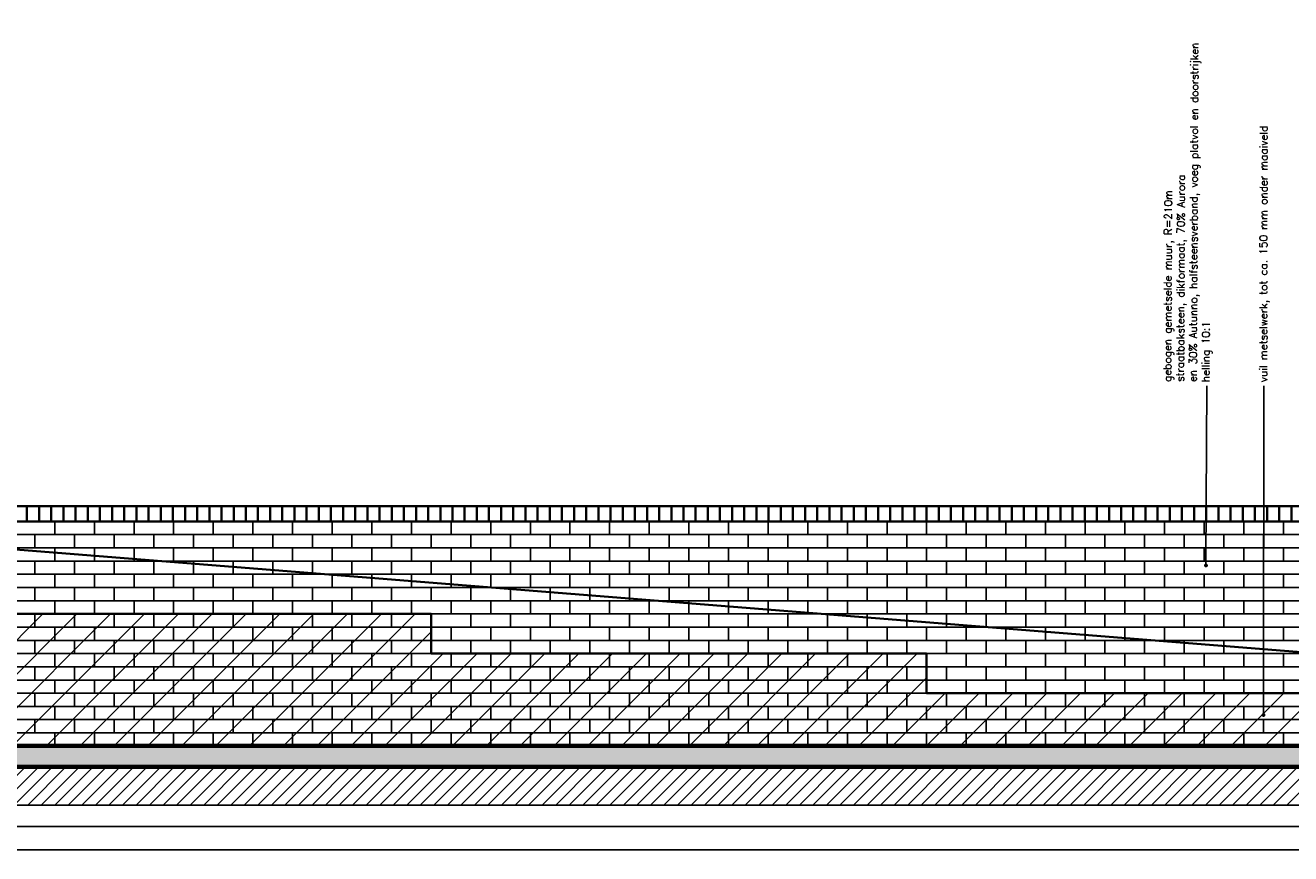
# Model space of a CAD drawing. Header units: metres. Extents: x 153805 to 212562, y 1698 to 57427.
# Tile 4 of 24: x 189308 to 195917, y 2886 to 7212. Entities that reach past the tile are written whole.
import ezdxf
from ezdxf import colors
from ezdxf.entities.mleader import LeaderData, LeaderLine
from ezdxf.math import Vec2, Vec3

# ---------------------------------------------------------------- set-up
doc = ezdxf.new("R2010")
doc.units = ezdxf.units.M
for name, color, linetype, lineweight in [('N-CO-BC-BETONVORM-G', 50, 'Continuous', 25), ('N-CO-GC-KEERWAND-V', 253, 'Continuous', 35), ('N-CO-GK-KEERWAND-G', 30, 'Continuous', 70), ('N-WE-GW-MAAIVELD-G', 90, 'GW-MAAIVELD', 35), ('N-WE-VH-VERHARDING_BETONSTRAATSTEEN-A', 252, 'Continuous', 18), ('N-WE-VH-VERHARDING_STRAATBAKSTEEN-G', 252, 'Continuous', 35), ('N-WE-VH-VERHARDING_VUILMETSELWERK-A', 11, 'Continuous', 13)]:
    doc.layers.add(name, color=color, linetype=linetype, lineweight=lineweight)
doc.layers.add('tl00_hulphatch', color=223, linetype='Continuous', plot=False)
doc.layers.add('TM00_MAATVOERING', color=1, linetype='Continuous')
doc.layers.add('TT00_HOOGTE', color=1, linetype='Continuous')
doc.layers.add('X-XX-AL-DETAIL1-GD metselwerk achtergrond', color=34, linetype='Continuous', lineweight=25, transparency=0.85)
doc.styles.add('ROMANS', font='romans.shx')
doc.linetypes.add('GW-MAAIVELD', pattern='A,12,[40,NLCS.SHX,S=1,R=0,X=0,Y=-0.5],12', length=24)
doc.dimstyles.new('RODOR-DIM-020mm$0', dxfattribs={"dimscale": 20, "dimtxt": 2, "dimasz": 2, "dimexe": 1.25, "dimexo": 0.625, "dimtad": 1, "dimdec": 0, "dimzin": 1, "dimdsep": 46, "dimtxsty": 'ROMANS', "dimblk": 'OBLIQUE', "dimcen": 0, "dimse1": 1, "dimse2": 1, "dimclrd": 1, "dimclre": 1, "dimclrt": 2, "dimadec": 0, "dimazin": 0, "dimtfac": 1, "dimtdec": 0, "dimtmove": 0, "dimatfit": 0, "dimfxl": 1, "dimtolj": 1, "dimtzin": 0, "dimlwd": -1, "dimlwe": -1, "dimarcsym": 0})

# ---------------------------------------------------------------- blocks, each defined once
blk = doc.blocks.new('_Dot')
at = {"color": 0, "linetype": 'ByBlock', "lineweight": -2}
blk.add_line((-0.5, 0), (-1, 0), dxfattribs=at)
at = {"color": 0, "linetype": 'ByBlock', "const_width": 0.5}
blk.add_lwpolyline([(-0.25, 0, 1), (0.25, 0, 1)], format="xyb", close=True, dxfattribs=at)
blk = doc.blocks.new('_Oblique')
at = {"color": 0, "linetype": 'ByBlock', "lineweight": -2}
blk.add_line((-0.5, -0.5), (0.5, 0.5), dxfattribs=at)
blk = doc.blocks.new('*D29')
at = {"layer": 'Defpoints', "color": 0, "transparency": 16777216}
for p in [(186929.5, 3339.1), (206929.5, 3339.1), (206929.5, 3027.7)]:
    blk.add_point(p, dxfattribs=at)
at = {"layer": 'TM00_MAATVOERING', "color": 1, "transparency": 16777216}
blk.add_line((186929.5, 3027.7), (206929.5, 3027.7), dxfattribs=at)
at = {"layer": 'TM00_MAATVOERING', "color": 1, "transparency": 16777216, "xscale": 40, "yscale": 40, "zscale": 40, "rotation": 180}
blk.add_blockref('_Oblique', (186929.5, 3027.7), dxfattribs=at)
at = {"layer": 'TM00_MAATVOERING', "color": 1, "transparency": 16777216, "xscale": 40, "yscale": 40, "zscale": 40}
blk.add_blockref('_Oblique', (206929.5, 3027.7), dxfattribs=at)
at = {"layer": 'TM00_MAATVOERING', "color": 2, "transparency": 16777216, "insert": (196929.5, 3060.2), "char_height": 40, "attachment_point": 5, "style": 'ROMANS'}
blk.add_mtext('\\A1;20000', dxfattribs=at)
blk = doc.blocks.new('*D30')
at = {"layer": 'Defpoints', "color": 0, "transparency": 16777216}
for p in [(186829.5, 3139.1), (207029.5, 3139.1), (207029.5, 2906.2)]:
    blk.add_point(p, dxfattribs=at)
at = {"layer": 'TM00_MAATVOERING', "color": 1, "transparency": 16777216}
blk.add_line((186829.5, 2906.2), (207029.5, 2906.2), dxfattribs=at)
at = {"layer": 'TM00_MAATVOERING', "color": 1, "transparency": 16777216, "xscale": 40, "yscale": 40, "zscale": 40, "rotation": 180}
blk.add_blockref('_Oblique', (186829.5, 2906.2), dxfattribs=at)
at = {"layer": 'TM00_MAATVOERING', "color": 1, "transparency": 16777216, "xscale": 40, "yscale": 40, "zscale": 40}
blk.add_blockref('_Oblique', (207029.5, 2906.2), dxfattribs=at)
at = {"layer": 'TM00_MAATVOERING', "color": 2, "transparency": 16777216, "insert": (196929.5, 2938.7), "char_height": 40, "attachment_point": 5, "style": 'ROMANS'}
blk.add_mtext('\\A1;20200', dxfattribs=at)

msp = doc.modelspace()

# ---------------------------------------------------------------- hatches: boundary and pattern name
at = {"layer": 'N-CO-GC-KEERWAND-V'}
h = msp.add_hatch(color=256, dxfattribs=at)
h.dxf.hatch_style = 1
h.paths.add_polyline_path([(206788.3, 3449.1), (206929.5, 3449.1), (206929.5, 3339.1), (186929.5, 3339.1), (186929.5, 3449.1)])
at = {"layer": 'N-WE-VH-VERHARDING_BETONSTRAATSTEEN-A'}
h = msp.add_hatch(dxfattribs=at)
h.set_pattern_fill('ANSI31', color=256, scale=400)
h.set_pattern_definition([(45, (0, 0), (-35.355339, 35.355339), [])])
h.paths.add_polyline_path([(182857, 13082.2), (183470.1, 13082.2), (185472.4, 13087.7), (185471.7, 12886.8), (183935.5, 12887.7), (182857, 12887.7)])
h.paths.add_polyline_path([(184639.1, 12227.7), (186039.5, 12223.2), (186039.5, 12023.2), (184638.4, 12023.2)])
h.paths.add_polyline_path([(190909.5, 12227.7), (192312.4, 12223.2), (192312.4, 12023.2), (190911.4, 12023.2)])
h.paths.add_polyline_path([(196264, 12222.2), (197264, 12222.2), (198364.8, 12222.2), (198364.8, 12027.2), (197464, 12027.7), (196264, 12027.7)])
h.paths.add_polyline_path([(207029.5, 3339.1), (186829.5, 3339.1), (186829.5, 3139.1), (207029.5, 3139.1)])
h.paths.add_polyline_path([(196389.6, 3205.1), (196433.6, 3205.1), (196433.6, 3139.1)], flags=24)
edge = h.paths.add_edge_path(flags=16)
edge.add_line((196389.6, 3205.1), (196565.6, 3205.1))
h.paths.add_polyline_path([(196401.2, 3204), (196543.8, 3204), (196543.8, 3263.4), (196401.2, 3263.4)], flags=24)
at = {"layer": 'N-WE-VH-VERHARDING_STRAATBAKSTEEN-G', "ltscale": 0.1, "transparency": 33554559}
h = msp.add_hatch(dxfattribs=at)
h.set_pattern_fill('ANSI31', color=256, scale=20, angle=45)
h.set_pattern_definition([(90, (-1056.446, 86898.71), (-63.5, 0), [])])
h.paths.add_polyline_path([(186929.5, 4701.1), (196179.5, 4701.1), (196182.1, 4621.1), (186929.5, 4621.1)])
at = {"layer": 'N-WE-VH-VERHARDING_VUILMETSELWERK-A'}
h = msp.add_hatch(dxfattribs=at)
h.set_pattern_fill('ANSI31', color=256, scale=1000)
h.set_pattern_definition([(45, (0, 0), (-88.38835, 88.38835), [])])
h.paths.add_polyline_path([(186929.5, 4345.1), (186929.5, 3449.1), (206929.5, 3449.1), (206929.5, 4345.1), (204984.1, 4345.1), (204984.1, 4138.1), (202399.1, 4138.1), (202399.1, 3931.1), (199811.6, 3931.1), (199811.6, 3724.1), (197472.1, 3724.1), (197477.6, 3719.2), (197530.6, 3619.2), (196353.6, 3619.2), (196406.6, 3719.2), (196412.1, 3724.1), (194015.6, 3724.1), (194015.6, 3931.1), (191428.1, 3931.1), (191428.1, 4138.1), (188840.6, 4138.1), (188840.6, 4345.1)])

# ---------------------------------------------------------------- linework, layer by layer
at = {"layer": 'N-CO-BC-BETONVORM-G', "ltscale": 0.2}
msp.add_lwpolyline([(207029.5, 3339.1), (186829.5, 3339.1), (186829.5, 3139.1), (207029.5, 3139.1)], close=True, dxfattribs=at)
at = {"layer": 'N-CO-GK-KEERWAND-G', "flags": 128}
msp.add_lwpolyline([(206788.3, 3449.1), (206929.5, 3449.1), (206929.5, 3339.1), (186929.5, 3339.1), (186929.5, 3449.1)], close=True, dxfattribs=at)
at = {"layer": 'N-WE-GW-MAAIVELD-G', "ltscale": 30}
msp.add_lwpolyline([(186929.5, 4701.1), (187929.5, 4501.1), (188929.5, 4501.1), (196429.5, 3901.1), (196542.1, 3901.1)], dxfattribs=at)
at = {"layer": 'N-WE-VH-VERHARDING_STRAATBAKSTEEN-G', "flags": 128}
for points in [[(186929.5, 4701.1), (196179.5, 4701.1)], [(186929.5, 4621.1), (196179.5, 4621.1)]]:
    msp.add_lwpolyline(points, dxfattribs=at)
at = {"layer": 'N-WE-VH-VERHARDING_VUILMETSELWERK-A', "lineweight": 35, "ltscale": 8, "flags": 128}
msp.add_lwpolyline([(186929.5, 4345.1), (188840.6, 4345.1), (188840.6, 4138.1), (191428.1, 4138.1), (191428.1, 3931.1), (194015.6, 3931.1), (194015.6, 3724.1), (196412.1, 3724.1)], dxfattribs=at)
at = {"layer": 'tl00_hulphatch', "flags": 128}
msp.add_lwpolyline([(186929.5, 4345.1), (186929.5, 3449.1), (206929.5, 3449.1), (206929.5, 4345.1), (204984.1, 4345.1), (204984.1, 4138.1), (202399.1, 4138.1), (202399.1, 3931.1), (199811.6, 3931.1), (199811.6, 3724.1), (197472.1, 3724.1), (197477.6, 3719.2), (197530.6, 3619.2), (196353.6, 3619.2), (196406.6, 3719.2), (196412.1, 3724.1), (194015.6, 3724.1), (194015.6, 3931.1), (191428.1, 3931.1), (191428.1, 4138.1), (188840.6, 4138.1), (188840.6, 4345.1)], close=True, dxfattribs=at)
at = {"layer": 'X-XX-AL-DETAIL1-GD metselwerk achtergrond', "color": 253, "linetype": 'Continuous', "transparency": 33554559}
for p, q in [((189461.6, 4552.1), (189461.6, 4621.1)), ((189668.6, 4552.1), (189668.6, 4621.1)), ((189875.6, 4552.1), (189875.6, 4621.1)), ((190082.6, 4552.1), (190082.6, 4621.1)), ((190289.6, 4552.1), (190289.6, 4621.1)), ((190496.6, 4552.1), (190496.6, 4621.1)), ((190703.6, 4552.1), (190703.6, 4621.1)), ((190910.6, 4552.1), (190910.6, 4621.1)), ((191117.6, 4552.1), (191117.6, 4621.1)), ((191324.6, 4552.1), (191324.6, 4621.1)), ((191531.6, 4552.1), (191531.6, 4621.1)), ((191738.6, 4552.1), (191738.6, 4621.1)), ((191945.6, 4552.1), (191945.6, 4621.1)), ((192049.1, 4621.1), (192049.1, 4621.1)), ((192152.6, 4552.1), (192152.6, 4621.1)), ((192256.1, 4621.1), (192256.1, 4621.1)), ((192359.6, 4552.1), (192359.6, 4621.1)), ((192463.1, 4621.1), (192463.1, 4621.1)), ((192566.6, 4552.1), (192566.6, 4621.1)), ((192670.1, 4621.1), (192670.1, 4621.1)), ((192773.6, 4552.1), (192773.6, 4621.1)), ((192980.6, 4552.1), (192980.6, 4621.1)), ((193187.6, 4552.1), (193187.6, 4621)), ((193394.6, 4552.1), (193394.6, 4621)), ((193601.6, 4552.1), (193601.6, 4621)), ((193808.6, 4552.1), (193808.6, 4620.9)), ((194015.6, 4552.1), (194015.6, 4620.9)), ((194222.6, 4552.1), (194222.6, 4620.8)), ((194429.6, 4552.1), (194429.6, 4620.8)), ((194636.6, 4552.1), (194636.6, 4620.8)), ((194843.6, 4552.1), (194843.6, 4620.7)), ((195050.6, 4552.1), (195050.6, 4620.7)), ((195257.6, 4552.1), (195257.6, 4620.7)), ((195464.6, 4552.1), (195464.6, 4620.6)), ((195671.6, 4552.1), (195671.6, 4620.6)), ((195878.6, 4552.1), (195878.6, 4620.6)), ((192788.6, 4552.1), (186929.5, 4552.1)), ((189358.1, 4483.1), (189358.1, 4552.1)), ((189565.1, 4483.1), (189565.1, 4552.1)), ((189772.1, 4483.1), (189772.1, 4552.1)), ((189979.1, 4483.1), (189979.1, 4552.1)), ((190186.1, 4483.1), (190186.1, 4552.1)), ((190393.1, 4483.1), (190393.1, 4552.1)), ((190600.1, 4483.1), (190600.1, 4552.1)), ((190807.1, 4483.1), (190807.1, 4552.1)), ((191014.1, 4483.1), (191014.1, 4552.1)), ((191221.1, 4483.1), (191221.1, 4552.1)), ((191428.1, 4483.1), (191428.1, 4552.1)), ((191635.1, 4483.1), (191635.1, 4552.1)), ((191842.1, 4483.1), (191842.1, 4552.1)), ((192049.1, 4483.1), (192049.1, 4552.1)), ((192256.1, 4483.1), (192256.1, 4552.1)), ((192463.1, 4483.1), (192463.1, 4552.1)), ((192670.1, 4483.1), (192670.1, 4552.1)), ((196181.9, 4552.1), (192788.6, 4552.1)), ((192877.1, 4483.1), (192877.1, 4552.1)), ((193084.1, 4483.1), (193084.1, 4552.1)), ((193291.1, 4483.1), (193291.1, 4552.1)), ((193498.1, 4483.1), (193498.1, 4552.1)), ((193705.1, 4483.1), (193705.1, 4552.1)), ((193912.1, 4483.1), (193912.1, 4552.1)), ((194119.1, 4483.1), (194119.1, 4552.1)), ((194326.1, 4483.1), (194326.1, 4552.1)), ((194533.1, 4483.1), (194533.1, 4552.1)), ((194740.1, 4483.1), (194740.1, 4552.1)), ((194947.1, 4483.1), (194947.1, 4552.1)), ((195154.1, 4483.1), (195154.1, 4552.1)), ((195361.1, 4483.1), (195361.1, 4552.1)), ((195568.1, 4483.1), (195568.1, 4552.1)), ((195775.1, 4483.1), (195775.1, 4552.1)), ((192788.5, 4483.1), (186929.5, 4483.1)), ((189461.6, 4414.1), (189461.6, 4483.1)), ((189668.6, 4414.1), (189668.6, 4483.1)), ((189875.6, 4414.1), (189875.6, 4483.1)), ((190082.6, 4414.1), (190082.6, 4483.1)), ((190289.6, 4414.1), (190289.6, 4483.1)), ((190496.6, 4414.1), (190496.6, 4483.1)), ((190703.6, 4414.1), (190703.6, 4483.1)), ((190910.6, 4414.1), (190910.6, 4483.1)), ((191117.6, 4414.1), (191117.6, 4483.1)), ((191324.6, 4414.1), (191324.6, 4483.1)), ((191531.6, 4414.1), (191531.6, 4483.1)), ((191738.6, 4414.1), (191738.6, 4483.1)), ((191945.6, 4414.1), (191945.6, 4483.1)), ((192152.6, 4414.1), (192152.6, 4483.1)), ((192359.6, 4414.1), (192359.6, 4483.1)), ((192566.6, 4414.1), (192566.6, 4483.1)), ((192773.6, 4414.1), (192773.6, 4483.1)), ((196181.7, 4483.1), (192788.5, 4483.1)), ((192980.6, 4414.1), (192980.6, 4483.1)), ((193187.6, 4414.1), (193187.6, 4483.1)), ((193394.6, 4414.1), (193394.6, 4483.1)), ((193601.6, 4414.1), (193601.6, 4483.1)), ((193808.6, 4414.1), (193808.6, 4483.1)), ((194015.6, 4414.1), (194015.6, 4483.1)), ((194222.6, 4414.1), (194222.6, 4483.1)), ((194429.6, 4414.1), (194429.6, 4483.1)), ((194636.6, 4414.1), (194636.6, 4483.1)), ((194843.6, 4414.1), (194843.6, 4483.1)), ((195050.6, 4414.1), (195050.6, 4483.1)), ((195257.6, 4414.1), (195257.6, 4483.1)), ((195464.6, 4414.1), (195464.6, 4483.1)), ((195671.6, 4414.1), (195671.6, 4483.1)), ((195878.6, 4414.1), (195878.6, 4483.1)), ((192788.4, 4414.1), (186929.5, 4414.1)), ((189358.1, 4345.1), (189358.1, 4414.1)), ((189565.1, 4345.1), (189565.1, 4414.1)), ((189772.1, 4345.1), (189772.1, 4414.1)), ((189979.1, 4345.1), (189979.1, 4414.1)), ((190186.1, 4345.1), (190186.1, 4414.1)), ((190393.1, 4345.1), (190393.1, 4414.1)), ((190600.1, 4345.1), (190600.1, 4414.1)), ((190807.1, 4345.1), (190807.1, 4414.1)), ((191014.1, 4345.1), (191014.1, 4414.1)), ((191221.1, 4345.1), (191221.1, 4414.1)), ((191428.1, 4345.1), (191428.1, 4414.1)), ((191635.1, 4345.1), (191635.1, 4414.1)), ((191842.1, 4345.1), (191842.1, 4414.1)), ((192049.1, 4345.1), (192049.1, 4414.1)), ((192256.1, 4345.1), (192256.1, 4414.1)), ((192463.1, 4345.1), (192463.1, 4414.1)), ((192670.1, 4345.1), (192670.1, 4414.1)), ((196181.5, 4414.1), (192788.4, 4414.1)), ((192877.1, 4345.1), (192877.1, 4414.1)), ((193084.1, 4345.1), (193084.1, 4414.1)), ((193291.1, 4345.1), (193291.1, 4414.1)), ((193498.1, 4345.1), (193498.1, 4414.1)), ((193705.1, 4345.1), (193705.1, 4414.1)), ((193912.1, 4345.1), (193912.1, 4414.1)), ((194119.1, 4345.1), (194119.1, 4414.1)), ((194326.1, 4345.1), (194326.1, 4414.1)), ((194533.1, 4345.1), (194533.1, 4414.1)), ((194740.1, 4345.1), (194740.1, 4414.1)), ((194947.1, 4345.1), (194947.1, 4414.1)), ((195154.1, 4345.1), (195154.1, 4414.1)), ((195361.1, 4345.1), (195361.1, 4414.1)), ((195568.1, 4345.1), (195568.1, 4414.1)), ((195775.1, 4345.1), (195775.1, 4414.1)), ((192788.3, 4345.1), (186929.5, 4345.1)), ((189461.6, 4276.1), (189461.6, 4345.1)), ((189668.6, 4276.1), (189668.6, 4345.1)), ((189875.6, 4276.1), (189875.6, 4345.1)), ((190082.6, 4276.1), (190082.6, 4345.1)), ((190289.6, 4276.1), (190289.6, 4345.1)), ((190496.6, 4276.1), (190496.6, 4345.1)), ((190703.6, 4276.1), (190703.6, 4345.1)), ((190910.6, 4276.1), (190910.6, 4345.1)), ((191117.6, 4276.1), (191117.6, 4345.1)), ((191324.6, 4276.1), (191324.6, 4345.1)), ((191531.6, 4276.1), (191531.6, 4345.1)), ((191738.6, 4276.1), (191738.6, 4345.1)), ((191945.6, 4276.1), (191945.6, 4345.1)), ((192152.6, 4276.1), (192152.6, 4345.1)), ((192359.6, 4276.1), (192359.6, 4345.1)), ((192566.6, 4276.1), (192566.6, 4345.1)), ((192773.6, 4276.1), (192773.6, 4345.1)), ((196731.1, 4345.1), (192788.3, 4345.1)), ((192980.6, 4276.1), (192980.6, 4345.1)), ((193187.6, 4276.1), (193187.6, 4345.1)), ((193394.6, 4276.1), (193394.6, 4345.1)), ((193601.6, 4276.1), (193601.6, 4345.1)), ((193808.6, 4276.1), (193808.6, 4345.1)), ((194015.6, 4276.1), (194015.6, 4345.1)), ((194222.6, 4276.1), (194222.6, 4345.1)), ((194429.6, 4276.1), (194429.6, 4345.1)), ((194636.6, 4276.1), (194636.6, 4345.1)), ((194843.6, 4276.1), (194843.6, 4345.1)), ((195050.6, 4276.1), (195050.6, 4345.1)), ((195257.6, 4276.1), (195257.6, 4345.1)), ((195464.6, 4276.1), (195464.6, 4345.1)), ((195671.6, 4276.1), (195671.6, 4345.1)), ((195878.6, 4276.1), (195878.6, 4345.1)), ((192788.2, 4276.1), (186929.5, 4276.1)), ((189358.1, 4207.1), (189358.1, 4276.1)), ((189565.1, 4207.1), (189565.1, 4276.1)), ((189772.1, 4207.1), (189772.1, 4276.1)), ((189979.1, 4207.1), (189979.1, 4276.1)), ((190186.1, 4207.1), (190186.1, 4276.1)), ((190393.1, 4207.1), (190393.1, 4276.1)), ((190600.1, 4207.1), (190600.1, 4276.1)), ((190807.1, 4207.1), (190807.1, 4276.1)), ((191014.1, 4207.1), (191014.1, 4276.1)), ((191221.1, 4207.1), (191221.1, 4276.1)), ((191428.1, 4207.1), (191428.1, 4276.1)), ((191635.1, 4207.1), (191635.1, 4276.1)), ((191842.1, 4207.1), (191842.1, 4276.1)), ((192049.1, 4207.1), (192049.1, 4276.1)), ((192256.1, 4207.1), (192256.1, 4276.1)), ((192463.1, 4207.1), (192463.1, 4276.1)), ((192670.1, 4207.1), (192670.1, 4276.1)), ((206929.5, 4276.1), (192788.2, 4276.1)), ((192877.1, 4207.1), (192877.1, 4276.1)), ((193084.1, 4207.1), (193084.1, 4276.1)), ((193291.1, 4207.1), (193291.1, 4276.1)), ((193498.1, 4207.1), (193498.1, 4276.1)), ((193705.1, 4207.1), (193705.1, 4276.1)), ((193912.1, 4207.1), (193912.1, 4276.1)), ((194119.1, 4207.1), (194119.1, 4276.1)), ((194326.1, 4207.1), (194326.1, 4276.1)), ((194533.1, 4207.1), (194533.1, 4276.1)), ((194740.1, 4207.1), (194740.1, 4276.1)), ((194947.1, 4207.1), (194947.1, 4276.1)), ((195154.1, 4207.1), (195154.1, 4276.1)), ((195361.1, 4207.1), (195361.1, 4276.1)), ((195568.1, 4207.1), (195568.1, 4276.1)), ((195775.1, 4207.1), (195775.1, 4276.1)), ((192788.1, 4207.1), (186929.5, 4207.1)), ((189461.6, 4138.1), (189461.6, 4207.1)), ((189668.6, 4138.1), (189668.6, 4207.1)), ((189875.6, 4138.1), (189875.6, 4207.1)), ((190082.6, 4138.1), (190082.6, 4207.1)), ((190289.6, 4138.1), (190289.6, 4207.1)), ((190496.6, 4138.1), (190496.6, 4207.1)), ((190703.6, 4138.1), (190703.6, 4207.1)), ((190910.6, 4138.1), (190910.6, 4207.1)), ((191117.6, 4138.1), (191117.6, 4207.1)), ((191324.6, 4138.1), (191324.6, 4207.1)), ((191531.6, 4138.1), (191531.6, 4207.1)), ((191738.6, 4138.1), (191738.6, 4207.1)), ((191945.6, 4138.1), (191945.6, 4207.1)), ((192152.6, 4138.1), (192152.6, 4207.1)), ((192359.6, 4138.1), (192359.6, 4207.1)), ((192566.6, 4138.1), (192566.6, 4207.1)), ((192773.6, 4138.1), (192773.6, 4207.1)), ((206929.5, 4207.1), (192788.1, 4207.1)), ((192980.6, 4138.1), (192980.6, 4207.1)), ((193187.6, 4138.1), (193187.6, 4207.1)), ((193394.6, 4138.1), (193394.6, 4207.1)), ((193601.6, 4138.1), (193601.6, 4207.1)), ((193808.6, 4138.1), (193808.6, 4207.1)), ((194015.6, 4138.1), (194015.6, 4207.1)), ((194222.6, 4138.1), (194222.6, 4207.1)), ((194429.6, 4138.1), (194429.6, 4207.1)), ((194636.6, 4138.1), (194636.6, 4207.1)), ((194843.6, 4138.1), (194843.6, 4207.1)), ((195050.6, 4138.1), (195050.6, 4207.1)), ((195257.6, 4138.1), (195257.6, 4207.1)), ((195464.6, 4138.1), (195464.6, 4207.1)), ((195671.6, 4138.1), (195671.6, 4207.1)), ((195878.6, 4138.1), (195878.6, 4207.1)), ((192788, 4138.1), (186929.5, 4138.1)), ((189358.1, 4069.1), (189358.1, 4138.1)), ((189565.1, 4069.1), (189565.1, 4138.1)), ((189772.1, 4069.1), (189772.1, 4138.1)), ((189979.1, 4069.1), (189979.1, 4138.1)), ((190186.1, 4069.1), (190186.1, 4138.1)), ((190393.1, 4069.1), (190393.1, 4138.1)), ((190600.1, 4069.1), (190600.1, 4138.1)), ((190807.1, 4069.1), (190807.1, 4138.1)), ((191014.1, 4069.1), (191014.1, 4138.1)), ((191221.1, 4069.1), (191221.1, 4138.1)), ((191428.1, 4069.1), (191428.1, 4138.1)), ((191635.1, 4069.1), (191635.1, 4138.1)), ((191842.1, 4069.1), (191842.1, 4138.1)), ((192049.1, 4069.1), (192049.1, 4138.1)), ((192256.1, 4069.1), (192256.1, 4138.1)), ((192463.1, 4069.1), (192463.1, 4138.1)), ((192670.1, 4069.1), (192670.1, 4138.1)), ((206929.5, 4138.1), (192788, 4138.1)), ((192877.1, 4069.1), (192877.1, 4138.1)), ((193084.1, 4069.1), (193084.1, 4138.1)), ((193291.1, 4069.1), (193291.1, 4138.1)), ((193498.1, 4069.1), (193498.1, 4138.1)), ((193705.1, 4069.1), (193705.1, 4138.1)), ((193912.1, 4069.1), (193912.1, 4138.1)), ((194119.1, 4069.1), (194119.1, 4138.1)), ((194326.1, 4069.1), (194326.1, 4138.1)), ((194533.1, 4069.1), (194533.1, 4138.1)), ((194740.1, 4069.1), (194740.1, 4138.1)), ((194947.1, 4069.1), (194947.1, 4138.1)), ((195154.1, 4069.1), (195154.1, 4138.1)), ((195361.1, 4069.1), (195361.1, 4138.1)), ((195568.1, 4069.1), (195568.1, 4138.1)), ((195775.1, 4069.1), (195775.1, 4138.1)), ((192787.9, 4069.1), (186929.5, 4069.1)), ((189461.6, 4000.1), (189461.6, 4069.1)), ((189668.6, 4000.1), (189668.6, 4069.1)), ((189875.6, 4000.1), (189875.6, 4069.1)), ((190082.6, 4000.1), (190082.6, 4069.1)), ((190289.6, 4000.1), (190289.6, 4069.1)), ((190496.6, 4000.1), (190496.6, 4069.1)), ((190703.6, 4000.1), (190703.6, 4069.1)), ((190910.6, 4000.1), (190910.6, 4069.1)), ((191117.6, 4000.1), (191117.6, 4069.1)), ((191324.6, 4000.1), (191324.6, 4069.1)), ((191531.6, 4000.1), (191531.6, 4069.1)), ((191738.6, 4000.1), (191738.6, 4069.1)), ((191945.6, 4000.1), (191945.6, 4069.1)), ((192152.6, 4000.1), (192152.6, 4069.1)), ((192359.6, 4000.1), (192359.6, 4069.1)), ((192566.6, 4000.1), (192566.6, 4069.1)), ((192773.6, 4000.1), (192773.6, 4069.1)), ((206929.5, 4069.1), (192787.9, 4069.1)), ((192980.6, 4000.1), (192980.6, 4069.1)), ((193187.6, 4000.1), (193187.6, 4069.1)), ((193394.6, 4000.1), (193394.6, 4069.1)), ((193601.6, 4000.1), (193601.6, 4069.1)), ((193808.6, 4000.1), (193808.6, 4069.1)), ((194015.6, 4000.1), (194015.6, 4069.1)), ((194222.6, 4000.1), (194222.6, 4069.1)), ((194429.6, 4000.1), (194429.6, 4069.1)), ((194636.6, 4000.1), (194636.6, 4069.1)), ((194843.6, 4000.1), (194843.6, 4069.1)), ((195050.6, 4000.1), (195050.6, 4069.1)), ((195257.6, 4000.1), (195257.6, 4069.1)), ((195464.6, 4000.1), (195464.6, 4069.1)), ((195671.6, 4000.1), (195671.6, 4069.1)), ((195878.6, 4000.1), (195878.6, 4069.1)), ((192787.8, 4000.1), (186929.5, 4000.1)), ((189358.1, 3931.1), (189358.1, 4000.1)), ((189565.1, 3931.1), (189565.1, 4000.1)), ((189772.1, 3931.1), (189772.1, 4000.1)), ((189979.1, 3931.1), (189979.1, 4000.1)), ((190186.1, 3931.1), (190186.1, 4000.1)), ((190393.1, 3931.1), (190393.1, 4000.1)), ((190600.1, 3931.1), (190600.1, 4000.1)), ((190807.1, 3931.1), (190807.1, 4000.1)), ((191014.1, 3931.1), (191014.1, 4000.1)), ((191221.1, 3931.1), (191221.1, 4000.1)), ((191428.1, 3931.1), (191428.1, 4000.1)), ((191635.1, 3931.1), (191635.1, 4000.1)), ((191842.1, 3931.1), (191842.1, 4000.1)), ((192049.1, 3931.1), (192049.1, 4000.1)), ((192256.1, 3931.1), (192256.1, 4000.1)), ((192463.1, 3931.1), (192463.1, 4000.1)), ((192670.1, 3931.1), (192670.1, 4000.1)), ((206929.5, 4000.1), (192787.8, 4000.1)), ((192877.1, 3931.1), (192877.1, 4000.1)), ((193084.1, 3931.1), (193084.1, 4000.1)), ((193291.1, 3931.1), (193291.1, 4000.1)), ((193498.1, 3931.1), (193498.1, 4000.1)), ((193705.1, 3931.1), (193705.1, 4000.1)), ((193912.1, 3931.1), (193912.1, 4000.1)), ((194119.1, 3931.1), (194119.1, 4000.1)), ((194326.1, 3931.1), (194326.1, 4000.1)), ((194533.1, 3931.1), (194533.1, 4000.1)), ((194740.1, 3931.1), (194740.1, 4000.1)), ((194947.1, 3931.1), (194947.1, 4000.1)), ((195154.1, 3931.1), (195154.1, 4000.1)), ((195361.1, 3931.1), (195361.1, 4000.1)), ((195568.1, 3931.1), (195568.1, 4000.1)), ((195775.1, 3931.1), (195775.1, 4000.1)), ((192787.7, 3931.1), (186929.5, 3931.1)), ((189461.6, 3862.1), (189461.6, 3931.1)), ((189668.6, 3862.1), (189668.6, 3931.1)), ((189875.6, 3862.1), (189875.6, 3931.1)), ((190082.6, 3862.1), (190082.6, 3931.1)), ((190289.6, 3862.1), (190289.6, 3931.1)), ((190496.6, 3862.1), (190496.6, 3931.1)), ((190703.6, 3862.1), (190703.6, 3931.1)), ((190910.6, 3862.1), (190910.6, 3931.1)), ((191117.6, 3862.1), (191117.6, 3931.1)), ((191324.6, 3862.1), (191324.6, 3931.1)), ((191531.6, 3862.1), (191531.6, 3931.1)), ((191738.6, 3862.1), (191738.6, 3931.1)), ((191945.6, 3862.1), (191945.6, 3931.1)), ((192152.6, 3862.1), (192152.6, 3931.1)), ((192359.6, 3862.1), (192359.6, 3931.1)), ((192566.6, 3862.1), (192566.6, 3931.1)), ((192773.6, 3862.1), (192773.6, 3931.1)), ((206929.5, 3931.1), (192787.7, 3931.1)), ((192980.6, 3862.1), (192980.6, 3931.1)), ((193187.6, 3862.1), (193187.6, 3931.1)), ((193394.6, 3862.1), (193394.6, 3931.1)), ((193601.6, 3862.1), (193601.6, 3931.1)), ((193808.6, 3862.1), (193808.6, 3931.1)), ((194015.6, 3862.1), (194015.6, 3931.1)), ((194222.6, 3862.1), (194222.6, 3931.1)), ((194429.6, 3862.1), (194429.6, 3931.1)), ((194636.6, 3862.1), (194636.6, 3931.1)), ((194843.6, 3862.1), (194843.6, 3931.1)), ((195050.6, 3862.1), (195050.6, 3931.1)), ((195257.6, 3862.1), (195257.6, 3931.1)), ((195464.6, 3862.1), (195464.6, 3931.1)), ((195671.6, 3862.1), (195671.6, 3931.1)), ((195878.6, 3862.1), (195878.6, 3931.1)), ((192787.6, 3862.1), (186929.5, 3862.1)), ((189358.1, 3793.1), (189358.1, 3862.1)), ((189565.1, 3793.1), (189565.1, 3862.1)), ((189772.1, 3793.1), (189772.1, 3862.1)), ((189979.1, 3793.1), (189979.1, 3862.1)), ((190186.1, 3793.1), (190186.1, 3862.1)), ((190393.1, 3793.1), (190393.1, 3862.1)), ((190600.1, 3793.1), (190600.1, 3862.1)), ((190807.1, 3793.1), (190807.1, 3862.1)), ((191014.1, 3793.1), (191014.1, 3862.1)), ((191221.1, 3793.1), (191221.1, 3862.1)), ((191428.1, 3793.1), (191428.1, 3862.1)), ((191635.1, 3793.1), (191635.1, 3862.1)), ((191842.1, 3793.1), (191842.1, 3862.1)), ((192049.1, 3793.1), (192049.1, 3862.1)), ((192256.1, 3793.1), (192256.1, 3862.1)), ((192463.1, 3793.1), (192463.1, 3862.1)), ((192670.1, 3793.1), (192670.1, 3862.1)), ((196532.2, 3862.1), (192787.6, 3862.1)), ((192877.1, 3793.1), (192877.1, 3862.1)), ((193084.1, 3793.1), (193084.1, 3862.1)), ((193291.1, 3793.1), (193291.1, 3862.1)), ((193498.1, 3793.1), (193498.1, 3862.1)), ((193705.1, 3793.1), (193705.1, 3862.1)), ((193912.1, 3793.1), (193912.1, 3862.1)), ((194119.1, 3793.1), (194119.1, 3862.1)), ((194326.1, 3793.1), (194326.1, 3862.1)), ((194533.1, 3793.1), (194533.1, 3862.1)), ((194740.1, 3793.1), (194740.1, 3862.1)), ((194947.1, 3793.1), (194947.1, 3862.1)), ((195154.1, 3793.1), (195154.1, 3862.1)), ((195361.1, 3793.1), (195361.1, 3862.1)), ((195568.1, 3793.1), (195568.1, 3862.1)), ((195775.1, 3793.1), (195775.1, 3862.1)), ((192787.5, 3793.1), (186929.5, 3793.1)), ((189461.6, 3724.1), (189461.6, 3793.1)), ((189668.6, 3724.1), (189668.6, 3793.1)), ((189875.6, 3724.1), (189875.6, 3793.1)), ((190082.6, 3724.1), (190082.6, 3793.1)), ((190289.6, 3724.1), (190289.6, 3793.1)), ((190496.6, 3724.1), (190496.6, 3793.1)), ((190703.6, 3724.1), (190703.6, 3793.1)), ((190910.6, 3724.1), (190910.6, 3793.1)), ((191117.6, 3724.1), (191117.6, 3793.1)), ((191324.6, 3724.1), (191324.6, 3793.1)), ((191531.6, 3724.1), (191531.6, 3793.1)), ((191738.6, 3724.1), (191738.6, 3793.1)), ((191945.6, 3724.1), (191945.6, 3793.1)), ((192152.6, 3724.1), (192152.6, 3793.1)), ((192359.6, 3724.1), (192359.6, 3793.1)), ((192566.6, 3724.1), (192566.6, 3793.1)), ((192773.6, 3724.1), (192773.6, 3793.1)), ((196488.9, 3793.1), (192787.5, 3793.1)), ((192980.6, 3724.1), (192980.6, 3793.1)), ((193187.6, 3724.1), (193187.6, 3793.1)), ((193394.6, 3724.1), (193394.6, 3793.1)), ((193601.6, 3724.1), (193601.6, 3793.1)), ((193808.6, 3724.1), (193808.6, 3793.1)), ((194015.6, 3724.1), (194015.6, 3793.1)), ((194222.6, 3724.1), (194222.6, 3793.1)), ((194429.6, 3724.1), (194429.6, 3793.1)), ((194636.6, 3724.1), (194636.6, 3793.1)), ((194843.6, 3724.1), (194843.6, 3793.1)), ((195050.6, 3724.1), (195050.6, 3793.1)), ((195257.6, 3724.1), (195257.6, 3793.1)), ((195464.6, 3724.1), (195464.6, 3793.1)), ((195671.6, 3724.1), (195671.6, 3793.1)), ((195878.6, 3724.1), (195878.6, 3793.1)), ((192787.4, 3724.1), (186929.5, 3724.1)), ((189358.1, 3655.1), (189358.1, 3724.1)), ((189565.1, 3655.1), (189565.1, 3724.1)), ((189772.1, 3655.1), (189772.1, 3724.1)), ((189979.1, 3655.1), (189979.1, 3724.1)), ((190186.1, 3655.1), (190186.1, 3724.1)), ((190393.1, 3655.1), (190393.1, 3724.1)), ((190600.1, 3655.1), (190600.1, 3724.1)), ((190807.1, 3655.1), (190807.1, 3724.1)), ((191014.1, 3655.1), (191014.1, 3724.1)), ((191221.1, 3655.1), (191221.1, 3724.1)), ((191428.1, 3655.1), (191428.1, 3724.1)), ((191635.1, 3655.1), (191635.1, 3724.1)), ((191842.1, 3655.1), (191842.1, 3724.1)), ((192049.1, 3655.1), (192049.1, 3724.1)), ((192256.1, 3655.1), (192256.1, 3724.1)), ((192463.1, 3655.1), (192463.1, 3724.1)), ((192670.1, 3655.1), (192670.1, 3724.1)), ((196412.1, 3724.1), (192787.4, 3724.1)), ((192877.1, 3655.1), (192877.1, 3724.1)), ((193084.1, 3655.1), (193084.1, 3724.1)), ((193291.1, 3655.1), (193291.1, 3724.1)), ((193498.1, 3655.1), (193498.1, 3724.1)), ((193705.1, 3655.1), (193705.1, 3724.1)), ((193912.1, 3655.1), (193912.1, 3724.1)), ((194119.1, 3655.1), (194119.1, 3724.1)), ((194326.1, 3655.1), (194326.1, 3724.1)), ((194533.1, 3655.1), (194533.1, 3724.1)), ((194740.1, 3655.1), (194740.1, 3724.1)), ((194947.1, 3655.1), (194947.1, 3724.1)), ((195154.1, 3655.1), (195154.1, 3724.1)), ((195361.1, 3655.1), (195361.1, 3724.1)), ((195568.1, 3655.1), (195568.1, 3724.1)), ((195775.1, 3655.1), (195775.1, 3724.1)), ((192787.3, 3655.1), (186929.5, 3655.1)), ((189461.6, 3586.1), (189461.6, 3655.1)), ((189668.6, 3586.1), (189668.6, 3655.1)), ((189875.6, 3586.1), (189875.6, 3655.1)), ((190082.6, 3586.1), (190082.6, 3655.1)), ((190289.6, 3586.1), (190289.6, 3655.1)), ((190496.6, 3586.1), (190496.6, 3655.1)), ((190703.6, 3586.1), (190703.6, 3655.1)), ((190910.6, 3586.1), (190910.6, 3655.1)), ((191117.6, 3586.1), (191117.6, 3655.1)), ((191324.6, 3586.1), (191324.6, 3655.1)), ((191531.6, 3586.1), (191531.6, 3655.1)), ((191738.6, 3586.1), (191738.6, 3655.1)), ((191945.6, 3586.1), (191945.6, 3655.1)), ((192152.6, 3586.1), (192152.6, 3655.1)), ((192359.6, 3586.1), (192359.6, 3655.1)), ((192566.6, 3586.1), (192566.6, 3655.1)), ((192773.6, 3586.1), (192773.6, 3655.1)), ((196372.6, 3655.1), (192787.3, 3655.1)), ((192980.6, 3586.1), (192980.6, 3655.1)), ((193187.6, 3586.1), (193187.6, 3655.1)), ((193394.6, 3586.1), (193394.6, 3655.1)), ((193601.6, 3586.1), (193601.6, 3655.1)), ((193808.6, 3586.1), (193808.6, 3655.1)), ((194015.6, 3586.1), (194015.6, 3655.1)), ((194222.6, 3586.1), (194222.6, 3655.1)), ((194429.6, 3586.1), (194429.6, 3655.1)), ((194636.6, 3586.1), (194636.6, 3655.1)), ((194843.6, 3586.1), (194843.6, 3655.1)), ((195050.6, 3586.1), (195050.6, 3655.1)), ((195257.6, 3586.1), (195257.6, 3655.1)), ((195464.6, 3586.1), (195464.6, 3655.1)), ((195671.6, 3586.1), (195671.6, 3655.1)), ((195878.6, 3586.1), (195878.6, 3655.1)), ((192787.2, 3586.1), (186929.5, 3586.1)), ((189358.1, 3517.1), (189358.1, 3586.1)), ((189565.1, 3517.1), (189565.1, 3586.1)), ((189772.1, 3517.1), (189772.1, 3586.1)), ((189979.1, 3517.1), (189979.1, 3586.1)), ((190186.1, 3517.1), (190186.1, 3586.1)), ((190393.1, 3517.1), (190393.1, 3586.1)), ((190600.1, 3517.1), (190600.1, 3586.1)), ((190807.1, 3517.1), (190807.1, 3586.1)), ((191014.1, 3517.1), (191014.1, 3586.1)), ((191221.1, 3517.1), (191221.1, 3586.1)), ((191428.1, 3517.1), (191428.1, 3586.1)), ((191635.1, 3517.1), (191635.1, 3586.1)), ((191842.1, 3517.1), (191842.1, 3586.1)), ((192049.1, 3517.1), (192049.1, 3586.1)), ((192256.1, 3517.1), (192256.1, 3586.1)), ((192463.1, 3517.1), (192463.1, 3586.1)), ((192670.1, 3517.1), (192670.1, 3586.1)), ((206929.5, 3586.1), (192787.2, 3586.1)), ((192877.1, 3517.1), (192877.1, 3586.1)), ((193084.1, 3517.1), (193084.1, 3586.1)), ((193291.1, 3517.1), (193291.1, 3586.1)), ((193498.1, 3517.1), (193498.1, 3586.1)), ((193705.1, 3517.1), (193705.1, 3586.1)), ((193912.1, 3517.1), (193912.1, 3586.1)), ((194119.1, 3517.1), (194119.1, 3586.1)), ((194326.1, 3517.1), (194326.1, 3586.1)), ((194533.1, 3517.1), (194533.1, 3586.1)), ((194740.1, 3517.1), (194740.1, 3586.1)), ((194947.1, 3517.1), (194947.1, 3586.1)), ((195154.1, 3517.1), (195154.1, 3586.1)), ((195361.1, 3517.1), (195361.1, 3586.1)), ((195568.1, 3517.1), (195568.1, 3586.1)), ((195775.1, 3517.1), (195775.1, 3586.1)), ((192787.1, 3517.1), (186929.5, 3517.1)), ((189461.6, 3449.1), (189461.6, 3517.1)), ((189668.6, 3449.1), (189668.6, 3517.1)), ((189875.6, 3449.1), (189875.6, 3517.1)), ((190082.6, 3449.1), (190082.6, 3517.1)), ((190289.6, 3449.1), (190289.6, 3517.1)), ((190496.6, 3449.1), (190496.6, 3517.1)), ((190703.6, 3449.1), (190703.6, 3517.1)), ((190910.6, 3449.1), (190910.6, 3517.1)), ((191117.6, 3449.1), (191117.6, 3517.1)), ((191324.6, 3449.1), (191324.6, 3517.1)), ((191531.6, 3449.1), (191531.6, 3517.1)), ((191738.6, 3449.1), (191738.6, 3517.1)), ((191945.6, 3449.1), (191945.6, 3517.1)), ((192152.6, 3449.1), (192152.6, 3517.1)), ((192359.6, 3449.1), (192359.6, 3517.1)), ((192566.6, 3449.1), (192566.6, 3517.1)), ((192773.6, 3449.1), (192773.6, 3517.1)), ((206929.5, 3517.1), (192787.1, 3517.1)), ((192980.6, 3449.1), (192980.6, 3517.1)), ((193187.6, 3449.1), (193187.6, 3517.1)), ((193394.6, 3449.1), (193394.6, 3517.1)), ((193601.6, 3449.1), (193601.6, 3517.1)), ((193808.6, 3449.1), (193808.6, 3517.1)), ((194015.6, 3449.1), (194015.6, 3517.1)), ((194222.6, 3449.1), (194222.6, 3517.1)), ((194429.6, 3449.1), (194429.6, 3517.1)), ((194636.6, 3449.1), (194636.6, 3517.1)), ((194843.6, 3449.1), (194843.6, 3517.1)), ((195050.6, 3449.1), (195050.6, 3517.1)), ((195257.6, 3449.1), (195257.6, 3517.1)), ((195464.6, 3449.1), (195464.6, 3517.1)), ((195671.6, 3449.1), (195671.6, 3517.1)), ((195878.6, 3449.1), (195878.6, 3517.1))]:
    msp.add_line(p, q, dxfattribs=at)

# ---------------------------------------------------------------- dimensions: what is measured, and where the dimension line sits
at = {"layer": 'TM00_MAATVOERING'}
for base, p1, p2, picture, middle in [((206929.5, 3027.7), (186929.5, 3339.1), (206929.5, 3339.1), '*D29', (196929.5, 3060.2)), ((207029.5, 2906.2), (186829.5, 3139.1), (207029.5, 3139.1), '*D30', (196929.5, 2938.7))]:
    dim = msp.add_linear_dim(base=base, p1=p1, p2=p2, dimstyle='RODOR-DIM-020mm$0', dxfattribs=at)
    dim.commit()
    dim.dimension.update_dxf_attribs({"geometry": picture, "text_midpoint": middle})

# ---------------------------------------------------------------- leaders
at = {"layer": 'TT00_HOOGTE'}
ml = msp.add_multileader_mtext('Standard', dxfattribs=at)
ml.set_content('gebogen gemetselde muur, R=210m \\Pstraatbaksteen, dikformaat, 70% Aurora \\Pen 30% Autunno, halfsteensverband, voeg platvol en doorstrijken\\Phelling 10:1', color=2, style='ROMANS')
ml.set_leader_properties(color=1)
ml.set_arrow_properties(name='DOT')
ml.build(insert=Vec2(0, 0))
ml.multileader.update_dxf_attribs({"has_dogleg": 0, "text_left_attachment_type": 3, "text_right_attachment_type": 3, "dogleg_length": 0.36, "arrow_head_size": 20, "scale": 20})
ctx = ml.context
ctx.base_point, ctx.scale, ctx.char_height, ctx.arrow_head_size, ctx.landing_gap_size, ctx.plane_origin = Vec3(195479.1, 5329.1), 20, 40, 20, 20, Vec3(195191.9, 4591.2)
ctx.left_attachment, ctx.right_attachment = 3, 3
notes = []
notes.append((ctx, [(0, (1, 1, 0), (195471.9, 5329.1), (1, 0), 7.2, [(0, [(195474.5, 4391.3)], 0, [])])]))
ctx.mtext.insert, ctx.mtext.text_direction, ctx.mtext.rotation, ctx.mtext.width, ctx.mtext.flow_direction = Vec3(195252.6, 5350.2), Vec3(0.004938, 0.999988), 1.565858, 2135.673, 5
ml = msp.add_multileader_mtext('Standard', dxfattribs=at)
ml.set_content('vuil metselwerk, tot ca. 150 mm onder maaiveld', color=2, style='ROMANS')
ml.set_leader_properties(color=1)
ml.set_arrow_properties(name='DOT')
ml.build(insert=Vec2(0, 0))
ml.multileader.update_dxf_attribs({"has_dogleg": 0, "text_left_attachment_type": 3, "text_right_attachment_type": 3, "dogleg_length": 0.36, "arrow_head_size": 20, "scale": 20})
ctx = ml.context
ctx.base_point, ctx.scale, ctx.char_height, ctx.arrow_head_size, ctx.landing_gap_size, ctx.plane_origin = Vec3(195777.6, 5329.1), 20, 40, 20, 20, Vec3(195490.4, 4591.2)
ctx.left_attachment, ctx.right_attachment = 3, 3
notes.append((ctx, [(0, (1, 1, 0), (195770.4, 5329.1), (1, 0), 7.2, [(0, [(195775.2, 3610.4)], 0, [])])]))
ctx.mtext.insert, ctx.mtext.text_direction, ctx.mtext.rotation, ctx.mtext.width, ctx.mtext.flow_direction = Vec3(195753.8, 5349.1), Vec3(0.0014, 0.999999), 1.569396, 2135.673, 5
for ctx, leaders in notes:
    for number, flags, end, landing, length, lines in leaders:
        leader = LeaderData()
        leader.index, (leader.has_last_leader_line, leader.has_dogleg_vector, leader.attachment_direction) = number, flags
        leader.last_leader_point, leader.dogleg_vector, leader.dogleg_length = Vec3(end), Vec3(landing), length
        for number, points, colour, breaks in lines:
            line = LeaderLine()
            line.index, line.vertices, line.color, line.breaks = number, Vec3.list(points), colors.encode_raw_color(colour), breaks
            leader.lines.append(line)
        ctx.leaders.append(leader)

doc.saveas('drawing.dxf')
